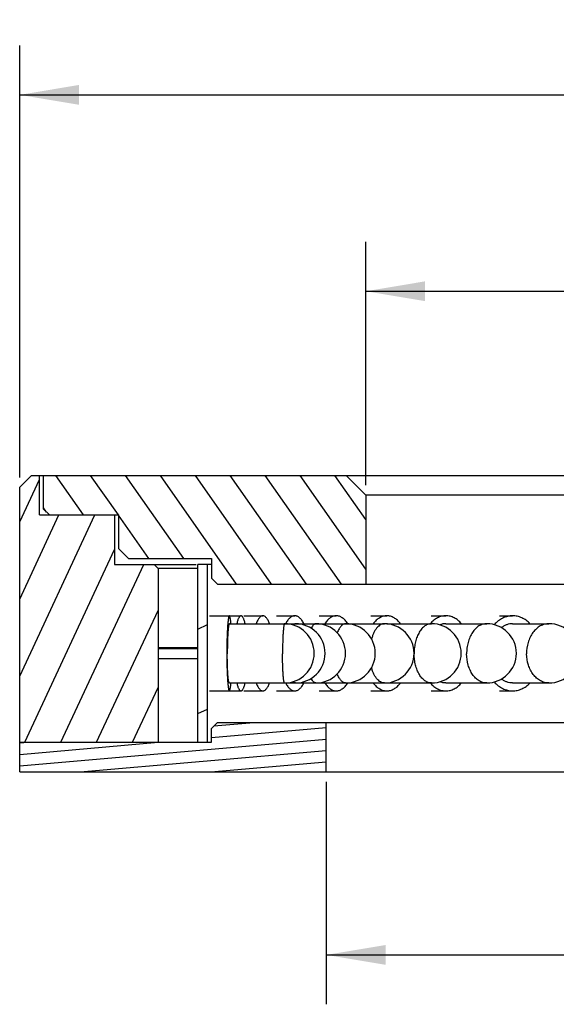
# Model space of a CAD drawing. Header units: millimetres. Extents: x 94 to 257, y 25 to 273.
# Tile 3 of 6: x 97 to 124, y 223 to 273. Entities that reach past the tile are written whole.
import ezdxf
from ezdxf.enums import TextEntityAlignment as Align

# ---------------------------------------------------------------- set-up
doc = ezdxf.new("R2010")
doc.units = ezdxf.units.MM
doc.header["$LTSCALE"] = 23.1
doc.layers.get('0').update_dxf_attribs({"linetype": 'CONTINUOUS'})
doc.layers.add('00_COMPONENTS', color=7, linetype='CONTINUOUS')
doc.layers.add('51__DRAFT_DIMS', color=7, linetype='CONTINUOUS')
doc.styles.get("Standard").update_dxf_attribs({"font": 'simfang.ttf'})
doc.dimstyles.new('DIMSTYLE_1', dxfattribs={"dimtxt": 3, "dimasz": 3, "dimexe": 2.5, "dimexo": 0.5, "dimgap": 0.75, "dimtad": 1, "dimdsep": 46, "dimtxsty": 'STANDARD', "dimblk": '_FILLED', "dimblk1": '_FILLED', "dimblk2": '_FILLED', "dimcen": 0.09, "dimclrt": 3, "dimazin": 2, "dimtp": 0.3, "dimtm": 0.3, "dimtfac": 1, "dimtofl": 0, "dimtmove": 0, "dimatfit": 3, "dimldrblk": '_FILLED', "dimfxl": 1, "dimtolj": 1, "dimarcsym": 0})
doc.dimstyles.new('DIMSTYLE_2', dxfattribs={"dimtxt": 3, "dimasz": 3, "dimexe": 2.5, "dimexo": 0.5, "dimgap": 0.75, "dimtad": 1, "dimdsep": 46, "dimtxsty": 'STANDARD', "dimblk": '_FILLED', "dimblk1": '_FILLED', "dimblk2": '_FILLED', "dimcen": 0.09, "dimclrt": 3, "dimazin": 2, "dimtp": 0.2, "dimtm": 0.2, "dimtfac": 1, "dimtofl": 0, "dimtmove": 0, "dimatfit": 3, "dimldrblk": '_FILLED', "dimfxl": 1, "dimtolj": 1, "dimarcsym": 0})

# ---------------------------------------------------------------- blocks, each defined once
blk = doc.blocks.new('_FILLED')
at = {"color": 0, "linetype": 'ByBlock'}
blk.add_solid([(0, 0), (-1, 0.167), (-1, -0.167)], dxfattribs=at)
blk = doc.blocks.new('*D1')
at = {"layer": '51__DRAFT_DIMS', "color": 4}
for p, q in [((97.061, 249.383), (97.061, 271.237)), ((202.061, 249.383), (202.061, 271.237)), ((97.061, 268.737), (149.561, 268.737)), ((202.061, 268.737), (149.561, 268.737))]:
    blk.add_line(p, q, dxfattribs=at)
at = {"layer": '51__DRAFT_DIMS', "color": 4, "xscale": 3, "yscale": 3, "zscale": 3, "rotation": 180}
blk.add_blockref('_FILLED', (97.061, 268.737), dxfattribs=at)
at = {"layer": '51__DRAFT_DIMS', "color": 4, "xscale": 3, "yscale": 3, "zscale": 3}
blk.add_blockref('_FILLED', (202.061, 268.737), dxfattribs=at)
at = {"layer": '51__DRAFT_DIMS', "color": 3}
blk.add_text('105', height=3, dxfattribs=at).set_placement((151.561, 269.487), align=Align.CENTER)
blk = doc.blocks.new('*D2')
at = {"layer": '51__DRAFT_DIMS', "color": 4}
for p, q in [((114.561, 248.983), (114.561, 261.302)), ((184.561, 248.983), (184.561, 261.302)), ((114.561, 258.802), (149.561, 258.802)), ((184.561, 258.802), (149.561, 258.802))]:
    blk.add_line(p, q, dxfattribs=at)
at = {"layer": '51__DRAFT_DIMS', "color": 4, "xscale": 3, "yscale": 3, "zscale": 3, "rotation": 180}
blk.add_blockref('_FILLED', (114.561, 258.802), dxfattribs=at)
at = {"layer": '51__DRAFT_DIMS', "color": 4, "xscale": 3, "yscale": 3, "zscale": 3}
blk.add_blockref('_FILLED', (184.561, 258.802), dxfattribs=at)
at = {"layer": '51__DRAFT_DIMS', "color": 3}
blk.add_text('70', height=3, dxfattribs=at).set_placement((151.561, 259.552), align=Align.CENTER)
blk = doc.blocks.new('*D3')
at = {"layer": '51__DRAFT_DIMS', "color": 4}
for p, q in [((112.561, 233.983), (112.561, 222.726)), ((186.561, 233.983), (186.561, 222.726)), ((112.561, 225.226), (149.561, 225.226)), ((186.561, 225.226), (149.561, 225.226))]:
    blk.add_line(p, q, dxfattribs=at)
at = {"layer": '51__DRAFT_DIMS', "color": 4, "xscale": 3, "yscale": 3, "zscale": 3, "rotation": 180}
blk.add_blockref('_FILLED', (112.561, 225.226), dxfattribs=at)
at = {"layer": '51__DRAFT_DIMS', "color": 4, "xscale": 3, "yscale": 3, "zscale": 3}
blk.add_blockref('_FILLED', (186.561, 225.226), dxfattribs=at)
at = {"layer": '51__DRAFT_DIMS', "color": 3}
blk.add_text('74', height=3, dxfattribs=at).set_placement((151.561, 225.976), align=Align.CENTER)
blk = doc.blocks.new('*D4')
at = {"layer": '51__DRAFT_DIMS', "color": 4}
for p, q in [((114.061, 249.483), (212.729, 249.483)), ((210.229, 249.483), (210.229, 241.983)), ((210.229, 234.483), (210.229, 241.983)), ((202.561, 234.483), (212.729, 234.483))]:
    blk.add_line(p, q, dxfattribs=at)
at = {"layer": '51__DRAFT_DIMS', "color": 4, "xscale": 3, "yscale": 3, "zscale": 3}
for p, rotation in [((210.229, 249.483), 90), ((210.229, 234.483), 270)]:
    blk.add_blockref('_FILLED', p, dxfattribs=dict(at, rotation=rotation))
at = {"layer": '51__DRAFT_DIMS', "color": 3}
blk.add_text('15', height=3, rotation=90, dxfattribs=at).set_placement((209.479, 241.983), align=Align.CENTER)

msp = doc.modelspace()

# ---------------------------------------------------------------- hatches: boundary and pattern name
h = msp.add_hatch()
h.set_pattern_fill('DEFAULT__2', color=4, scale=1.647445, angle=245, style=0, pattern_type=0)
h.set_pattern_definition([(245, (0, 0), (1.493092, -0.69624), [])])
edge = h.paths.add_edge_path()
edge.add_line((195.2612, 244.9828), (197.2612, 244.9828))
edge.add_line((197.2612, 247.4828), (197.2612, 244.9828))
edge.add_line((201.0612, 247.4828), (197.2612, 247.4828))
edge.add_line((201.0612, 247.4828), (201.0612, 249.4828))
edge.add_line((201.0612, 249.4828), (201.4614, 249.4828))
edge.add_line((201.4614, 249.4828), (202.0612, 248.883))
edge.add_line((202.0612, 248.883), (202.0612, 235.9828))
edge.add_line((202.0612, 235.9828), (195.0612, 235.9828))
edge.add_line((195.0612, 244.7828), (195.0612, 235.9828))
edge.add_line((195.0612, 244.7828), (195.2612, 244.9828))
edge = h.paths.add_edge_path()
edge.add_line((101.8612, 244.9828), (103.8612, 244.9828))
edge.add_line((104.0612, 244.7828), (103.8612, 244.9828))
edge.add_line((104.0612, 244.7828), (104.0612, 235.9828))
edge.add_line((104.0612, 235.9828), (97.0612, 235.9828))
edge.add_line((97.0612, 248.8826), (97.0612, 235.9828))
edge.add_line((97.6614, 249.4828), (97.0612, 248.8826))
edge.add_line((97.6614, 249.4828), (98.0612, 249.4828))
edge.add_line((98.0612, 247.4828), (98.0612, 249.4828))
edge.add_line((101.8612, 247.4828), (98.0612, 247.4828))
edge.add_line((101.8612, 247.4828), (101.8612, 244.9828))
h = msp.add_hatch()
h.set_pattern_fill('DEFAULT__4', color=4, scale=1.445784, angle=125, style=0, pattern_type=0)
h.set_pattern_definition([(125, (0, 0), (-1.184317, -0.8292676), [])])
edge = h.paths.add_edge_path()
edge.add_line((98.2612, 249.4828), (113.5612, 249.4828))
edge.add_line((114.5612, 248.4828), (113.5612, 249.4828))
edge.add_line((114.5612, 248.4828), (114.5612, 243.9828))
edge.add_line((107.0612, 243.9828), (114.5612, 243.9828))
edge.add_line((107.0612, 243.9828), (106.7612, 244.2828))
edge.add_line((106.7612, 245.2828), (106.7612, 244.2828))
edge.add_line((102.5612, 245.2828), (106.7612, 245.2828))
edge.add_line((102.5612, 245.2828), (102.0612, 245.7828))
edge.add_line((102.0612, 247.4828), (102.0612, 245.7828))
edge.add_line((98.5612, 247.4828), (102.0612, 247.4828))
edge.add_line((98.5612, 247.4828), (98.2612, 247.7828))
edge.add_line((98.2612, 247.7828), (98.2612, 249.4828))
edge = h.paths.add_edge_path()
edge.add_line((185.5612, 249.4828), (200.8612, 249.4828))
edge.add_line((200.8612, 247.7828), (200.8612, 249.4828))
edge.add_line((200.5612, 247.4828), (200.8612, 247.7828))
edge.add_line((197.0612, 247.4828), (200.5612, 247.4828))
edge.add_line((197.0612, 247.4828), (197.0612, 245.7828))
edge.add_line((196.5612, 245.2828), (197.0612, 245.7828))
edge.add_line((192.3612, 245.2828), (196.5612, 245.2828))
edge.add_line((192.3612, 245.2828), (192.3612, 244.2828))
edge.add_line((192.0612, 243.9828), (192.3612, 244.2828))
edge.add_line((184.5612, 243.9828), (192.0612, 243.9828))
edge.add_line((184.5612, 248.4828), (184.5612, 243.9828))
edge.add_line((184.5612, 248.4828), (185.5612, 249.4828))
h = msp.add_hatch()
h.set_pattern_fill('DEFAULT__1', color=4, scale=3.871852, angle=205, style=0, pattern_type=0)
h.set_pattern_definition([(205, (0, 0), (1.636315, -3.50909), [])])
edge = h.paths.add_edge_path()
edge.add_line((192.5612, 235.9828), (192.5612, 244.9828))
edge.add_line((192.5612, 244.9828), (193.0612, 244.9828))
edge.add_line((193.0612, 235.9828), (193.0612, 244.9828))
edge.add_line((192.5612, 235.9828), (193.0612, 235.9828))
edge = h.paths.add_edge_path()
edge.add_line((106.0612, 235.9828), (106.0612, 244.9828))
edge.add_line((106.5612, 244.9828), (106.0612, 244.9828))
edge.add_line((106.5612, 235.9828), (106.5612, 244.9828))
edge.add_line((106.5612, 235.9828), (106.0612, 235.9828))
h = msp.add_hatch()
h.set_pattern_fill('DEFAULT__3', color=4, scale=0.5751, angle=5, style=0, pattern_type=0)
h.set_pattern_definition([(5, (0, 0), (-0.0501233, 0.5729118), [])])
edge = h.paths.add_edge_path()
edge.add_line((97.0612, 234.4828), (112.5612, 234.4828))
edge.add_line((97.0612, 234.4828), (97.0612, 235.9828))
edge.add_line((97.0612, 235.9828), (106.7612, 235.9828))
edge.add_line((106.7612, 235.9828), (106.7612, 236.6828))
edge.add_line((107.0612, 236.9828), (106.7612, 236.6828))
edge.add_line((107.0612, 236.9828), (112.5612, 236.9828))
edge.add_line((112.5612, 234.4828), (112.5612, 236.9828))
edge = h.paths.add_edge_path()
edge.add_line((186.5612, 234.4828), (202.0612, 234.4828))
edge.add_line((186.5612, 234.4828), (186.5612, 236.9828))
edge.add_line((186.5612, 236.9828), (192.0612, 236.9828))
edge.add_line((192.0612, 236.9828), (192.3612, 236.6828))
edge.add_line((192.3612, 235.9828), (192.3612, 236.6828))
edge.add_line((192.3612, 235.9828), (202.0612, 235.9828))
edge.add_line((202.0612, 234.4828), (202.0612, 235.9828))

# ---------------------------------------------------------------- linework, layer by layer
at = {"layer": '00_COMPONENTS', "color": 7}
for p, q in [((97.6614, 249.4828), (97.0612, 248.8826)), ((97.6614, 249.4828), (98.2564, 249.4828)), ((98.0612, 247.4828), (98.0612, 249.4828)), ((98.2612, 247.7828), (98.2612, 249.4828)), ((98.2612, 249.4828), (201.4614, 249.4828)), ((114.5612, 248.4828), (113.5612, 249.4828)), ((97.0612, 234.4828), (97.0612, 248.8826)), ((114.5612, 248.4828), (114.5612, 243.9828)), ((184.5612, 248.4828), (114.5612, 248.4828)), ((98.5612, 247.4828), (98.2612, 247.7828)), ((98.0612, 247.4828), (102.0612, 247.4828)), ((101.8612, 247.4828), (101.8612, 244.9828)), ((102.0612, 247.4828), (102.0612, 245.7828)), ((102.5612, 245.2828), (102.0612, 245.7828)), ((102.5612, 245.2828), (106.7612, 245.2828)), ((106.7612, 245.2828), (106.7612, 244.2828)), ((101.8612, 244.9828), (105.9758, 244.9828)), ((104.0612, 244.7828), (103.8612, 244.9828)), ((104.0612, 244.7828), (104.0612, 235.9828)), ((106.0612, 244.7828), (104.0612, 244.7828)), ((106.0612, 235.9828), (106.0612, 244.9828)), ((106.7612, 244.9828), (106.0612, 244.9828)), ((106.5612, 235.9828), (106.5612, 244.9828)), ((107.0612, 243.9828), (106.7612, 244.2828)), ((107.0612, 243.9828), (192.0612, 243.9828)), ((106.6637, 242.3828), (108.2492, 242.3828)), ((108.3993, 242.3828), (109.3566, 242.3828)), ((110.0508, 242.3828), (110.9696, 242.3828)), ((112.199, 242.3828), (113.0679, 242.3828)), ((114.8172, 242.3828), (115.6252, 242.3828)), ((117.8722, 242.3828), (118.6092, 242.3828)), ((121.3258, 242.3828), (121.9825, 242.3828)), ((107.6613, 241.9828), (115.5008, 241.9828)), ((115.6252, 241.9828), (117.8876, 241.9828)), ((118.6092, 241.9828), (120.6727, 241.9828)), ((121.9825, 241.9828), (123.821, 241.9828)), ((106.0612, 240.7601), (104.0612, 240.7601)), ((106.0612, 240.7511), (104.0612, 240.7511)), ((106.0612, 240.7144), (104.0612, 240.7144)), ((106.0612, 240.7053), (104.0612, 240.7053)), ((106.0612, 240.2054), (104.0612, 240.2054)), ((107.6613, 238.9828), (115.5008, 238.9828)), ((115.6252, 238.9828), (117.8876, 238.9828)), ((118.6092, 238.9828), (120.6727, 238.9828)), ((121.9825, 238.9828), (123.821, 238.9828)), ((106.6637, 238.5828), (108.2492, 238.5828)), ((108.3993, 238.5828), (109.3566, 238.5828)), ((110.0508, 238.5828), (110.9696, 238.5828)), ((112.199, 238.5828), (113.0679, 238.5828)), ((114.8172, 238.5828), (115.6252, 238.5828)), ((117.8722, 238.5828), (118.6092, 238.5828)), ((121.3258, 238.5828), (121.9825, 238.5828)), ((107.0612, 236.9828), (106.7612, 236.6828)), ((106.7612, 235.9828), (106.7612, 236.6828)), ((107.0612, 236.9828), (192.0612, 236.9828)), ((112.5612, 234.4828), (112.5612, 236.9828)), ((97.0612, 235.9828), (106.7612, 235.9828)), ((97.0612, 234.4828), (202.0612, 234.4828))]:
    msp.add_line(p, q, dxfattribs=at)
for centre, radius, start, end in [((110.4546, 240.4828), 1.5, 270, 90), ((111.0033, 240.4828), 1.5, 270, 90), ((112.0369, 240.4828), 1.5, 270, 90), ((113.5424, 240.4828), 1.5, 270, 90), ((115.5008, 240.4828), 1.5, 270, 90), ((115.6252, 241.4613), 0.5215, 90.00165, 94.74135), ((117.8876, 240.4828), 1.5, 270, 90), ((120.6727, 240.4828), 1.5, 270, 90), ((123.821, 240.4828), 1.5, 270, 90), ((115.6252, 239.5051), 0.5223, 265.15772, 269.99291)]:
    msp.add_arc(centre, radius, start, end, dxfattribs=at)
at = {"layer": '00_COMPONENTS', "color": 4}
msp.add_arc((119.5436, 240.4827), 2.5398, 179.69657, 180.60835, dxfattribs=at)
at = {"layer": '00_COMPONENTS', "color": 7}
for points, knots in [([(107.6613, 242.3828), (107.656, 242.3828), (107.6481, 242.3744), (107.6413, 242.3612), (107.635, 242.345), (107.6289, 242.3245), (107.6228, 242.2996), (107.6167, 242.2704), (107.6083, 242.2229), (107.5984, 242.1532), (107.5829, 242.016), (107.5664, 241.8093), (107.5507, 241.525), (107.539, 241.2006), (107.5318, 240.8487), (107.5294, 240.4828), (107.5318, 240.1168), (107.539, 239.7649), (107.5507, 239.4406), (107.5664, 239.1563), (107.5829, 238.9495), (107.5984, 238.8124), (107.6083, 238.7427), (107.6167, 238.6952), (107.6228, 238.6659), (107.6289, 238.641), (107.635, 238.6206), (107.6413, 238.6044), (107.6481, 238.5912), (107.656, 238.5828), (107.6613, 238.5828)], [0, 0, 0, 0, 0.0041174, 0.0075317, 0.0120108, 0.0175902, 0.0242814, 0.0320826, 0.0409824, 0.0620128, 0.0872, 0.1490977, 0.2243749, 0.3101792, 0.4032396, 0.5000001, 0.5967606, 0.6898208, 0.7756254, 0.8509026, 0.9127999, 0.9379875, 0.959018, 0.9679177, 0.9757184, 0.9824102, 0.9879895, 0.9924681, 0.995883, 1, 1, 1, 1]), ([(107.7417, 241.9831), (107.739, 242.0135), (107.7335, 242.0706), (107.7244, 242.1507), (107.7161, 242.2103), (107.7092, 242.2522), (107.7028, 242.2862), (107.695, 242.321), (107.6859, 242.3505), (107.6782, 242.3675), (107.6729, 242.3759), (107.6675, 242.3813), (107.6632, 242.3828), (107.6613, 242.3828)], [0, 0, 0, 0, 0.2207148, 0.4155473, 0.58325, 0.6566029, 0.7228247, 0.8335587, 0.9152468, 0.9454105, 0.9688423, 0.9863705, 1, 1, 1, 1]), ([(108.2492, 242.3828), (108.2395, 242.3828), (108.2184, 242.3774), (108.1897, 242.3561), (108.1623, 242.3228), (108.1356, 242.2774), (108.1096, 242.2201), (108.0845, 242.1512), (108.0605, 242.0709), (108.0461, 242.0134), (108.039, 241.9829)], [0, 0, 0, 0, 0.0614479, 0.1337466, 0.2236936, 0.334546, 0.4676027, 0.6231512, 0.8008526, 1, 1, 1, 1]), ([(108.4593, 241.9831), (108.4522, 242.0136), (108.4378, 242.0711), (108.4138, 242.1513), (108.3887, 242.2202), (108.3628, 242.2775), (108.3361, 242.3228), (108.3086, 242.3561), (108.28, 242.3774), (108.2588, 242.3828), (108.2492, 242.3828)], [0, 0, 0, 0, 0.1991256, 0.3768271, 0.5323735, 0.6654334, 0.776282, 0.8662372, 0.9385416, 1, 1, 1, 1]), ([(109.3566, 242.3828), (109.3413, 242.3828), (109.3096, 242.3781), (109.2636, 242.3576), (109.2188, 242.3243), (109.1754, 242.2788), (109.1333, 242.2212), (109.0763, 242.1238), (109.0411, 242.0415), (109.0193, 241.9829)], [0, 0, 0, 0, 0.0832135, 0.1722878, 0.2719196, 0.3852651, 0.5141658, 0.6595337, 1, 1, 1, 1]), ([(109.6938, 241.9831), (109.672, 242.0416), (109.6368, 242.1239), (109.5798, 242.2213), (109.5378, 242.2788), (109.4944, 242.3244), (109.4496, 242.3576), (109.4036, 242.3781), (109.3719, 242.3828), (109.3566, 242.3828)], [0, 0, 0, 0, 0.340441, 0.4858063, 0.6147092, 0.7280535, 0.8276936, 0.9167757, 1, 1, 1, 1]), ([(110.9696, 242.3828), (110.9489, 242.3828), (110.9066, 242.3783), (110.8442, 242.3583), (110.7831, 242.3253), (110.7001, 242.2619), (110.6024, 242.149), (110.5397, 242.0424), (110.5095, 241.9829)], [0, 0, 0, 0, 0.0973234, 0.1981299, 0.3054784, 0.4217536, 0.6867076, 1, 1, 1, 1]), ([(111.4296, 241.9831), (111.3994, 242.0426), (111.3368, 242.1491), (111.239, 242.262), (111.1561, 242.3253), (111.095, 242.3583), (111.0327, 242.3783), (110.9903, 242.3828), (110.9696, 242.3828)], [0, 0, 0, 0, 0.3132682, 0.5782222, 0.6944978, 0.8018535, 0.9026675, 1, 1, 1, 1]), ([(113.0679, 242.3828), (113.042, 242.3828), (112.9894, 242.3783), (112.8836, 242.3515), (112.7526, 242.2821), (112.6102, 242.1524), (112.5293, 242.0434), (112.4908, 241.9829)], [0, 0, 0, 0, 0.1064953, 0.2151814, 0.4462644, 0.7058907, 1, 1, 1, 1]), ([(113.645, 241.9831), (113.6065, 242.0436), (113.5256, 242.1525), (113.3832, 242.2822), (113.2522, 242.3515), (113.1464, 242.3783), (113.0939, 242.3828), (113.0679, 242.3828)], [0, 0, 0, 0, 0.2940879, 0.5537149, 0.7848053, 0.8934975, 1, 1, 1, 1]), ([(115.6252, 242.3828), (115.5943, 242.3828), (115.5321, 242.3784), (115.4075, 242.3519), (115.2532, 242.2842), (115.083, 242.155), (114.9847, 242.0442), (114.9382, 241.9829)], [0, 0, 0, 0, 0.1125112, 0.2264436, 0.46327, 0.719491, 1, 1, 1, 1]), ([(116.312, 241.9831), (116.2656, 242.0444), (116.1672, 242.1551), (115.9969, 242.2842), (115.8146, 242.3644), (115.6871, 242.3828), (115.6252, 242.3828)], [0, 0, 0, 0, 0.2806427, 0.5370036, 0.7739642, 1, 1, 1, 1]), ([(118.6092, 242.3828), (118.5383, 242.3828), (118.3937, 242.3648), (118.1852, 242.2855), (117.9897, 242.157), (117.875, 242.045), (117.821, 241.9829)], [0, 0, 0, 0, 0.233784, 0.4748077, 0.7289638, 1, 1, 1, 1]), ([(119.3972, 241.9831), (119.3432, 242.0451), (119.2286, 242.1571), (119.0331, 242.2856), (118.8247, 242.3648), (118.6801, 242.3828), (118.6092, 242.3828)], [0, 0, 0, 0, 0.2710211, 0.5251791, 0.7662077, 1, 1, 1, 1]), ([(121.9825, 242.3828), (121.8984, 242.3828), (121.7278, 242.3627), (121.482, 242.2737), (121.2528, 242.1294), (121.1188, 242.0028), (121.0564, 241.9328)], [0, 0, 0, 0, 0.2380173, 0.4813682, 0.7344311, 1, 1, 1, 1]), ([(122.8617, 241.9831), (122.8009, 242.0457), (122.6715, 242.1586), (122.4533, 242.2865), (122.2215, 242.3651), (122.0614, 242.3828), (121.9825, 242.3828)], [0, 0, 0, 0, 0.2641712, 0.5168765, 0.7608185, 1, 1, 1, 1]), ([(107.6613, 241.9828), (107.6571, 241.9828), (107.6507, 241.976), (107.6453, 241.9654), (107.6403, 241.9522), (107.6354, 241.9357), (107.6305, 241.9156), (107.6257, 241.892), (107.619, 241.8537), (107.6111, 241.7975), (107.5988, 241.6868), (107.5857, 241.5202), (107.5733, 241.2914), (107.5642, 241.0308), (107.5588, 240.7487), (107.5577, 240.5546), (107.5578, 240.4557)], [0, 0, 0, 0, 0.0082151, 0.0150589, 0.0240468, 0.035251, 0.0486884, 0.0643552, 0.0822312, 0.1244617, 0.1750283, 0.2992043, 0.4500352, 0.6216712, 0.8074045, 1, 1, 1, 1]), ([(118.6092, 241.9828), (118.5599, 241.9828), (118.4598, 241.9719), (118.3644, 241.9402), (118.3182, 241.9197)], [0, 0, 0, 0, 0.4940021, 1, 1, 1, 1]), ([(121.9825, 241.9828), (121.9333, 241.9828), (121.8341, 241.9742), (121.6885, 241.9357), (121.5482, 241.8725), (121.4611, 241.8156), (121.4193, 241.7837)], [0, 0, 0, 0, 0.242825, 0.4886998, 0.7403639, 1, 1, 1, 1]), ([(107.6613, 238.9828), (107.6572, 238.9828), (107.651, 238.9892), (107.6457, 238.9994), (107.6408, 239.0119), (107.636, 239.0277), (107.6312, 239.047), (107.6265, 239.0695), (107.6199, 239.1062), (107.6122, 239.16), (107.6, 239.266), (107.587, 239.4258), (107.5746, 239.6459), (107.5653, 239.8974), (107.5594, 240.1709), (107.5579, 240.3595), (107.5578, 240.4557)], [0, 0, 0, 0, 0.0082571, 0.0150701, 0.023999, 0.0351158, 0.0484432, 0.0639813, 0.0817084, 0.1235995, 0.1737873, 0.2972053, 0.4474878, 0.6190725, 0.8055554, 1, 1, 1, 1]), ([(121.9825, 238.9828), (121.9333, 238.9828), (121.8342, 238.9914), (121.6886, 239.0298), (121.5483, 239.093), (121.4613, 239.1499), (121.4195, 239.1817)], [0, 0, 0, 0, 0.2428284, 0.4887053, 0.7403687, 1, 1, 1, 1]), ([(107.6613, 238.5828), (107.6632, 238.5828), (107.6675, 238.5843), (107.6729, 238.5897), (107.6782, 238.598), (107.6859, 238.6151), (107.695, 238.6445), (107.7028, 238.6794), (107.7091, 238.7134), (107.7161, 238.7552), (107.7244, 238.8148), (107.7335, 238.8949), (107.739, 238.952), (107.7417, 238.9823)], [0, 0, 0, 0, 0.0136296, 0.0311576, 0.054594, 0.0847581, 0.1664421, 0.2771754, 0.3433939, 0.4167495, 0.5844427, 0.7792839, 1, 1, 1, 1]), ([(108.0391, 238.9824), (108.0461, 238.9519), (108.0605, 238.8944), (108.0846, 238.8143), (108.1096, 238.7453), (108.1356, 238.6881), (108.1623, 238.6428), (108.1898, 238.6095), (108.2184, 238.5881), (108.2395, 238.5828), (108.2492, 238.5828)], [0, 0, 0, 0, 0.1991352, 0.3768337, 0.5323737, 0.6654278, 0.7762815, 0.8662297, 0.9385404, 1, 1, 1, 1]), ([(108.2492, 238.5828), (108.2588, 238.5828), (108.28, 238.5881), (108.3086, 238.6095), (108.3361, 238.6428), (108.3628, 238.6881), (108.3887, 238.7453), (108.4138, 238.8142), (108.4378, 238.8944), (108.4522, 238.9519), (108.4593, 238.9823)], [0, 0, 0, 0, 0.0614623, 0.1337728, 0.2237267, 0.3345752, 0.4676337, 0.6231704, 0.8008765, 1, 1, 1, 1]), ([(109.0194, 238.9824), (109.0412, 238.9239), (109.0764, 238.8416), (109.1334, 238.7442), (109.1754, 238.6867), (109.2188, 238.6412), (109.2636, 238.608), (109.3096, 238.5875), (109.3413, 238.5828), (109.3566, 238.5828)], [0, 0, 0, 0, 0.3404451, 0.4858045, 0.6147029, 0.728051, 0.8276872, 0.9167738, 1, 1, 1, 1]), ([(109.3566, 238.5828), (109.3719, 238.5828), (109.4036, 238.5875), (109.4496, 238.608), (109.4943, 238.6412), (109.5378, 238.6867), (109.5798, 238.7442), (109.6368, 238.8416), (109.672, 238.9238), (109.6938, 238.9823)], [0, 0, 0, 0, 0.0832288, 0.1723165, 0.271957, 0.3853019, 0.5142034, 0.6595601, 1, 1, 1, 1]), ([(110.5096, 238.9824), (110.5398, 238.9229), (110.6025, 238.8164), (110.7002, 238.7036), (110.7832, 238.6402), (110.8443, 238.6073), (110.9066, 238.5873), (110.9489, 238.5828), (110.9696, 238.5828)], [0, 0, 0, 0, 0.3132717, 0.5782172, 0.6944954, 0.8018488, 0.9026658, 1, 1, 1, 1]), ([(110.9696, 238.5828), (110.9903, 238.5828), (111.0326, 238.5873), (111.0949, 238.6073), (111.1561, 238.6402), (111.239, 238.7036), (111.3367, 238.8164), (111.3994, 238.9229), (111.4296, 238.9823)], [0, 0, 0, 0, 0.0973363, 0.1981547, 0.3055113, 0.4217877, 0.6867337, 1, 1, 1, 1]), ([(112.4909, 238.9824), (112.5294, 238.922), (112.6103, 238.8131), (112.7527, 238.6834), (112.8837, 238.6141), (112.9895, 238.5872), (113.042, 238.5828), (113.0679, 238.5828)], [0, 0, 0, 0, 0.2940918, 0.553712, 0.784802, 0.8934963, 1, 1, 1, 1]), ([(113.0679, 238.5828), (113.0939, 238.5828), (113.1464, 238.5872), (113.2522, 238.6141), (113.3832, 238.6833), (113.5256, 238.813), (113.6064, 238.9219), (113.6449, 238.9823)], [0, 0, 0, 0, 0.1065053, 0.2152008, 0.4462927, 0.7059133, 1, 1, 1, 1]), ([(114.9384, 238.9824), (114.9849, 238.9211), (115.0832, 238.8104), (115.2534, 238.6813), (115.4076, 238.6136), (115.5322, 238.5872), (115.5943, 238.5828), (115.6252, 238.5828)], [0, 0, 0, 0, 0.2804953, 0.536712, 0.773544, 0.8874825, 1, 1, 1, 1]), ([(115.6252, 238.5828), (115.656, 238.5828), (115.7182, 238.5872), (115.8428, 238.6136), (115.997, 238.6813), (116.1671, 238.8104), (116.2655, 238.9211), (116.3119, 238.9823)], [0, 0, 0, 0, 0.1125186, 0.2264582, 0.463292, 0.7195092, 1, 1, 1, 1]), ([(117.8213, 238.9824), (117.8752, 238.9204), (117.9898, 238.8084), (118.1854, 238.68), (118.3937, 238.6007), (118.5383, 238.5828), (118.6092, 238.5828)], [0, 0, 0, 0, 0.271026, 0.5251793, 0.7662072, 1, 1, 1, 1]), ([(118.6092, 238.9828), (118.5598, 238.9828), (118.4595, 238.9937), (118.3639, 239.0256), (118.3176, 239.0461)], [0, 0, 0, 0, 0.4939779, 1, 1, 1, 1]), ([(118.6092, 238.5828), (118.6801, 238.5828), (118.8246, 238.6007), (119.033, 238.68), (119.2285, 238.8084), (119.3431, 238.9203), (119.3971, 238.9823)], [0, 0, 0, 0, 0.2337948, 0.4748241, 0.7289779, 1, 1, 1, 1]), ([(121.0563, 239.033), (121.1186, 238.9629), (121.2526, 238.8362), (121.4819, 238.6919), (121.7278, 238.6029), (121.8984, 238.5828), (121.9825, 238.5828)], [0, 0, 0, 0, 0.2655741, 0.5186381, 0.7619868, 1, 1, 1, 1]), ([(121.9825, 238.5828), (122.0614, 238.5828), (122.2215, 238.6005), (122.4533, 238.679), (122.6714, 238.8069), (122.8008, 238.9197), (122.8616, 238.9823)], [0, 0, 0, 0, 0.2391829, 0.4831252, 0.7358268, 1, 1, 1, 1])]:
    msp.add_open_spline(points, degree=3, knots=knots, dxfattribs=at)
at = {"layer": '00_COMPONENTS', "color": 4}
for points, knots in [([(110.4546, 241.9828), (110.4504, 241.9828), (110.444, 241.976), (110.4387, 241.9654), (110.4336, 241.9522), (110.4288, 241.9357), (110.4239, 241.9156), (110.419, 241.892), (110.4123, 241.8537), (110.4045, 241.7975), (110.3921, 241.6868), (110.379, 241.5202), (110.3667, 241.2914), (110.3576, 241.0308), (110.3521, 240.7487), (110.351, 240.5546), (110.3511, 240.4557)], [0, 0, 0, 0, 0.0082151, 0.0150589, 0.0240468, 0.035251, 0.0486884, 0.0643552, 0.0822312, 0.1244617, 0.1750283, 0.2992043, 0.4500352, 0.6216712, 0.8074045, 1, 1, 1, 1]), ([(111.0033, 241.9828), (110.9961, 241.9828), (110.9803, 241.979), (110.9587, 241.9638), (110.938, 241.94), (110.9259, 241.9203), (110.9197, 241.9093)], [0, 0, 0, 0, 0.1873122, 0.4049304, 0.6725425, 1, 1, 1, 1]), ([(112.0369, 241.9828), (112.0266, 241.9828), (112.0055, 241.9801), (111.9745, 241.9685), (111.9442, 241.9494), (111.9022, 241.9122), (111.8527, 241.8462), (111.8208, 241.785), (111.805, 241.7505)], [0, 0, 0, 0, 0.0894225, 0.1835036, 0.2861896, 0.4003924, 0.6699231, 1, 1, 1, 1]), ([(113.5424, 241.9828), (113.5224, 241.9828), (113.4814, 241.9774), (113.4215, 241.9538), (113.3635, 241.9153), (113.3077, 241.8625), (113.2544, 241.7962), (113.1842, 241.6853), (113.1418, 241.5911), (113.1164, 241.5242)], [0, 0, 0, 0, 0.0905604, 0.1858402, 0.2897523, 0.4050345, 0.533308, 0.6753126, 1, 1, 1, 1]), ([(115.5008, 241.9828), (115.4678, 241.9828), (115.3996, 241.9734), (115.3013, 241.9322), (115.2074, 241.8655), (115.1194, 241.7749), (115.0385, 241.6621), (114.9657, 241.5289), (114.9022, 241.3777), (114.8679, 241.2696), (114.8523, 241.2133)], [0, 0, 0, 0, 0.0925152, 0.1897928, 0.295657, 0.4125747, 0.5417177, 0.6832134, 0.8363949, 1, 1, 1, 1]), ([(117.8876, 241.9828), (117.8588, 241.9828), (117.8005, 241.9779), (117.6839, 241.9485), (117.5407, 241.873), (117.3882, 241.7319), (117.2557, 241.545), (117.1474, 241.3193), (117.0666, 241.0629), (117.0163, 240.7851), (117.0044, 240.5933), (117.0039, 240.4962)], [0, 0, 0, 0, 0.0457828, 0.0923687, 0.1905124, 0.2990056, 0.4197106, 0.5524048, 0.6953307, 0.8456713, 1, 1, 1, 1]), ([(120.6727, 241.9828), (120.6391, 241.9828), (120.5714, 241.9778), (120.4364, 241.9477), (120.271, 241.871), (120.0933, 241.7257), (119.9394, 241.5329), (119.8146, 241.3), (119.7232, 241.0361), (119.6684, 240.7511), (119.6577, 240.5547), (119.6589, 240.4557)], [0, 0, 0, 0, 0.0499649, 0.1005054, 0.205145, 0.3174448, 0.4389977, 0.5697804, 0.7084741, 0.8528198, 1, 1, 1, 1]), ([(123.821, 241.9828), (123.746, 241.9828), (123.5931, 241.9623), (123.3754, 241.8724), (123.1767, 241.7277), (123.0043, 241.5349), (122.8644, 241.3017), (122.7263, 240.9455), (122.6872, 240.6516), (122.6899, 240.4557)], [0, 0, 0, 0, 0.1072799, 0.2175973, 0.3333074, 0.4556834, 0.5848506, 0.7199352, 1, 1, 1, 1]), ([(110.4546, 238.9828), (110.4505, 238.9828), (110.4443, 238.9892), (110.439, 238.9994), (110.4341, 239.0119), (110.4293, 239.0277), (110.4245, 239.047), (110.4198, 239.0695), (110.4132, 239.1062), (110.4055, 239.16), (110.3933, 239.266), (110.3803, 239.4258), (110.368, 239.6459), (110.3587, 239.8974), (110.3527, 240.1709), (110.3513, 240.3595), (110.3511, 240.4557)], [0, 0, 0, 0, 0.0082571, 0.0150701, 0.023999, 0.0351158, 0.0484432, 0.0639813, 0.0817084, 0.1235995, 0.1737873, 0.2972053, 0.4474878, 0.6190725, 0.8055554, 1, 1, 1, 1]), ([(117.8876, 238.9828), (117.8589, 238.9828), (117.8011, 238.9876), (117.7155, 239.0091), (117.6317, 239.0446), (117.5207, 239.1116), (117.3908, 239.2308), (117.2587, 239.4157), (117.1502, 239.6391), (117.069, 239.8932), (117.0178, 240.1688), (117.005, 240.3593), (117.004, 240.4557)], [0, 0, 0, 0, 0.0458351, 0.092465, 0.140617, 0.1908991, 0.2993502, 0.4199447, 0.552498, 0.6953041, 0.845601, 1, 1, 1, 1]), ([(120.6727, 238.9828), (120.6398, 238.9828), (120.5737, 238.9876), (120.4418, 239.0163), (120.28, 239.0895), (120.1051, 239.2284), (119.9527, 239.4134), (119.8275, 239.6374), (119.7006, 239.9823), (119.6612, 240.2652), (119.6589, 240.4557)], [0, 0, 0, 0, 0.0502033, 0.1009595, 0.2058976, 0.3182507, 0.439641, 0.5701582, 0.7086463, 1, 1, 1, 1]), ([(123.821, 238.9828), (123.7477, 238.9828), (123.5984, 239.0023), (123.3853, 239.0882), (123.1899, 239.2265), (123.0191, 239.4114), (122.8789, 239.6357), (122.7373, 239.9796), (122.6925, 240.2647), (122.6899, 240.4557)], [0, 0, 0, 0, 0.1075929, 0.2181024, 0.3338169, 0.4560202, 0.584915, 0.719752, 1, 1, 1, 1]), ([(115.5008, 238.9828), (115.4678, 238.9828), (115.3996, 238.9922), (115.3012, 239.0334), (115.2073, 239.1001), (115.1193, 239.1908), (115.0383, 239.3037), (114.9655, 239.4369), (114.9021, 239.5882), (114.8677, 239.6963), (114.8522, 239.7527)], [0, 0, 0, 0, 0.0925059, 0.1897766, 0.2956378, 0.4125563, 0.5417028, 0.6832033, 0.8363897, 1, 1, 1, 1]), ([(112.0369, 238.9828), (112.0266, 238.9828), (112.0055, 238.9854), (111.9745, 238.9971), (111.9442, 239.0162), (111.9022, 239.0533), (111.8527, 239.1194), (111.8208, 239.1805), (111.805, 239.215)], [0, 0, 0, 0, 0.0894262, 0.1835083, 0.2861994, 0.400398, 0.6699273, 1, 1, 1, 1]), ([(113.5424, 238.9828), (113.5224, 238.9828), (113.4813, 238.9882), (113.4215, 239.0118), (113.3634, 239.0503), (113.3076, 239.1031), (113.2543, 239.1695), (113.1841, 239.2805), (113.1417, 239.3748), (113.1163, 239.4416)], [0, 0, 0, 0, 0.0905486, 0.1858199, 0.2897246, 0.4050063, 0.5332843, 0.6752921, 1, 1, 1, 1]), ([(111.0033, 238.9828), (110.9961, 238.9828), (110.9803, 238.9866), (110.9587, 239.0018), (110.9379, 239.0258), (110.9257, 239.0454), (110.9196, 239.0566)], [0, 0, 0, 0, 0.1871893, 0.4047549, 0.6724101, 1, 1, 1, 1])]:
    msp.add_open_spline(points, degree=3, knots=knots, dxfattribs=at)

# ---------------------------------------------------------------- dimensions: what is measured, and where the dimension line sits
at = {"layer": '51__DRAFT_DIMS', "color": 4}
for base, p1, p2, picture, middle in [((202.0612, 268.7369), (97.0612, 248.8826), (202.0612, 248.883), '*D1', (151.5612, 268.7369)), ((184.5612, 258.8019), (114.5612, 248.4828), (184.5612, 248.4828), '*D2', (151.5612, 258.8019)), ((186.5612, 225.2264), (112.5612, 234.4828), (186.5612, 234.4828), '*D3', (151.5612, 225.2264))]:
    dim = msp.add_linear_dim(base=base, p1=p1, p2=p2, text='%%c<>', dimstyle='DIMSTYLE_1', dxfattribs=at)
    dim.commit()
    dim.dimension.update_dxf_attribs({"geometry": picture, "text_midpoint": middle, "dimtype": 160})
dim = msp.add_linear_dim(base=(210.2289, 234.4828), p1=(113.5612, 249.4828), p2=(202.0612, 234.4828), angle=270, dimstyle='DIMSTYLE_2', dxfattribs=at)
dim.commit()
dim.dimension.update_dxf_attribs({"geometry": '*D4', "text_midpoint": (210.2289, 242.0678), "dimtype": 160})

doc.saveas('drawing.dxf')
